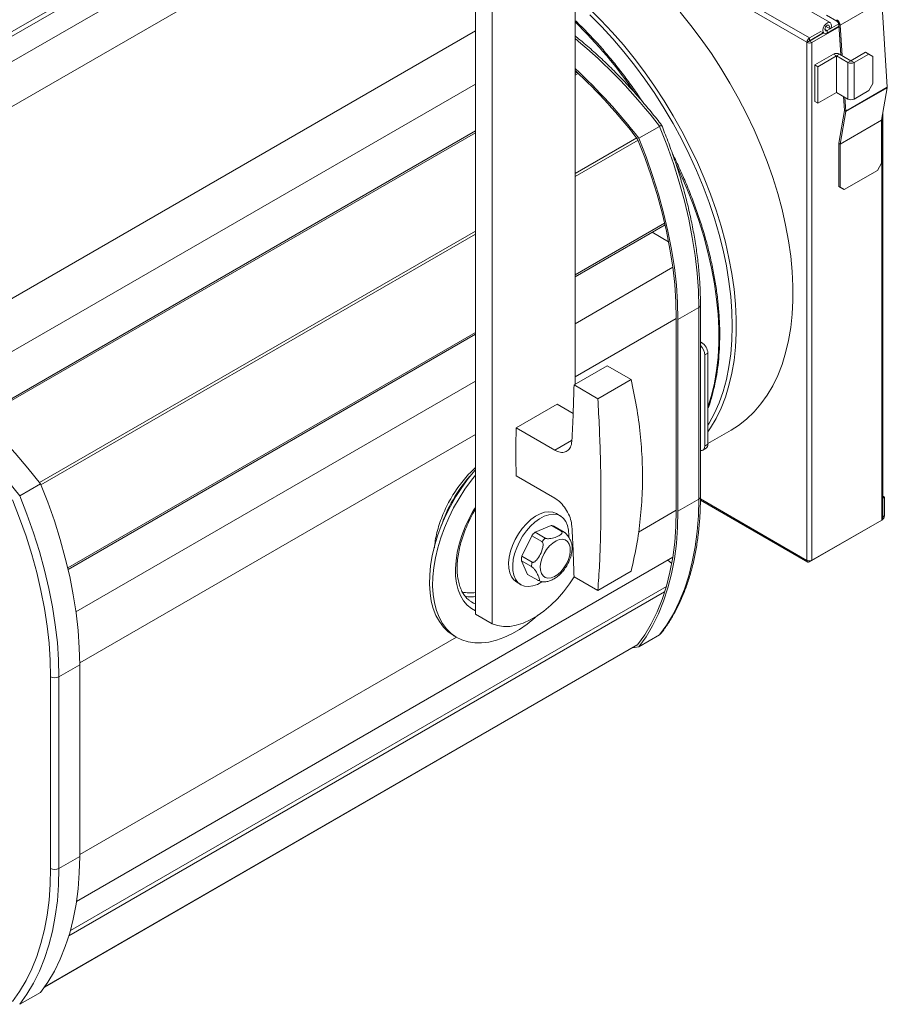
# Model space of a CAD drawing. Header units: millimetres. Extents: x -75 to 846, y -541 to 535.
# Tile 3 of 6: x 551 to 846, y -531 to -195. Entities that reach past the tile are written whole.
import ezdxf

# ---------------------------------------------------------------- set-up
doc = ezdxf.new("R2010")
doc.units = ezdxf.units.MM

msp = doc.modelspace()

# ---------------------------------------------------------------- linework, layer by layer
at = {"color": 7, "linetype": 'Continuous', "lineweight": 15}
for p, q in [((826.91, -196.14), (739.77, -145.84)), ((739.99, -149.92), (739.99, -319.35)), ((643.89, -154.14), (440.78, -271.39)), ((706.05, -162.98), (706.05, -397.62)), ((711.71, -166.25), (711.71, -400.89)), ((844.44, -188.82), (830.3, -196.99)), ((846.36, -218.17), (844.44, -188.82)), ((829.17, -195.62), (825.65, -193.59)), ((829.93, -197.57), (820.7, -202.9)), ((825.47, -197.41), (826.54, -198.02)), ((825.86, -198.86), (829.84, -196.56)), ((825.86, -199.68), (829.91, -197.34)), ((829.17, -195.62), (829.17, -195.13)), ((830.3, -196.99), (829.87, -196.78)), ((830.55, -207.12), (829.87, -196.78)), ((830.98, -207.36), (830.3, -196.99)), ((819.85, -201.35), (823.75, -199.1)), ((819.85, -202.33), (824.54, -199.62)), ((824.61, -199.66), (819.85, -202.41)), ((823.96, -199.29), (824.81, -199.78)), ((824.17, -199.92), (824.13, -199.86)), ((825.86, -199.68), (825.86, -198.86)), ((826.54, -198.02), (827.15, -198.08)), ((819, -202.82), (819.85, -202.33)), ((819, -202.9), (819.85, -202.41)), ((819, -202.82), (819, -202.9)), ((819, -202.9), (819, -379.27)), ((819.85, -201.35), (819.85, -202.33)), ((819.85, -202.33), (819.85, -202.41)), ((820.7, -202.9), (819.85, -202.41)), ((820.7, -202.9), (820.7, -379.27)), ((821.62, -210.53), (827.98, -206.86)), ((822.68, -211.15), (829.05, -207.47)), ((829.05, -207.47), (827.98, -206.86)), ((829.05, -207.47), (830.11, -206.86)), ((829.05, -219.92), (829.05, -207.47)), ((829.05, -207.47), (832.93, -209.72)), ((830.11, -206.86), (833.99, -209.11)), ((833.99, -209.11), (838.94, -206.25)), ((835.06, -209.72), (840.01, -206.86)), ((840.01, -206.86), (838.94, -206.25)), ((841.42, -207.68), (840.01, -206.86)), ((841.42, -216.86), (841.42, -207.68)), ((821.62, -222.98), (821.62, -210.53)), ((821.62, -210.53), (822.68, -211.15)), ((822.68, -223.59), (822.68, -211.15)), ((833.99, -209.11), (832.93, -209.72)), ((832.93, -222.16), (832.93, -209.72)), ((833.99, -209.11), (835.06, -209.72)), ((835.06, -209.72), (835.06, -222.16)), ((740.65, -213.05), (739.99, -213.43)), ((706.05, -217.04), (526.15, -320.9)), ((840.01, -219.3), (841.42, -216.86)), ((822.68, -223.59), (829.05, -219.92)), ((829.05, -219.92), (832.93, -222.16)), ((831.79, -226.12), (831.48, -221.32)), ((832.21, -226.33), (846.36, -218.17)), ((846.35, -218.29), (832.21, -226.45)), ((835.06, -222.16), (840.01, -219.3)), ((844.39, -229.36), (846.35, -218.29)), ((821.62, -222.98), (822.68, -223.59)), ((832.21, -226.33), (831.9, -221.57)), ((829.83, -237.2), (831.79, -226.12)), ((830.25, -237.53), (832.21, -226.45)), ((831.79, -226.12), (832.21, -226.33)), ((831.79, -226.12), (832.21, -226.45)), ((844.81, -365.07), (844.81, -226.98)), ((844.39, -229.36), (830.25, -237.53)), ((844.39, -244.01), (844.39, -229.36)), ((706.05, -233.02), (537.31, -330.43)), ((768.76, -231.46), (761.69, -235.54)), ((830.25, -237.53), (829.82, -237.28)), ((829.82, -251.93), (829.82, -237.28)), ((830.25, -237.53), (829.83, -237.2)), ((830.25, -252.18), (830.25, -237.53)), ((842.98, -246.46), (844.39, -244.01)), ((842.98, -246.46), (831.66, -253)), ((829.82, -251.93), (830.25, -252.18)), ((831.24, -252.75), (829.82, -251.93)), ((830.25, -252.18), (831.66, -253)), ((831.66, -253), (831.24, -252.75)), ((739.99, -282.71), (770.65, -265.01)), ((766.23, -267.56), (771.87, -270.81)), ((739.99, -298.69), (773.28, -279.46)), ((782.13, -293.14), (775.06, -297.23)), ((782.13, -358.47), (782.13, -293.14)), ((782.71, -357.65), (782.71, -292.33)), ((774.49, -296.9), (774.49, -362.22)), ((775.06, -297.23), (775.06, -362.55)), ((567.31, -382.39), (706.05, -302.3)), ((783.12, -305.06), (782.71, -304.83)), ((785.24, -308.74), (784.18, -309.35)), ((784.18, -309.35), (784.18, -340.38)), ((785.24, -339.77), (785.24, -308.74)), ((739.64, -319.55), (750.95, -313.02)), ((750.95, -313.02), (759.08, -317.71)), ((569.99, -396.83), (706.05, -318.28)), ((747.76, -324.25), (759.08, -317.71)), ((739.64, -319.55), (747.76, -324.25)), ((719.93, -334.2), (733.89, -326.14)), ((733.89, -326.14), (739.36, -329.29)), ((719.93, -334.2), (733.07, -341.79)), ((785.24, -339.5), (793.14, -334.94)), ((785.5, -335.16), (785.24, -335.53)), ((783.56, -341.75), (784.62, -341.14)), ((784.18, -340.38), (785.24, -339.77)), ((733.07, -358.12), (719.93, -350.53)), ((550.83, -357.27), (557.9, -353.18)), ((782.13, -358.47), (775.06, -362.55)), ((782.7, -358.8), (819.25, -379.9)), ((844.81, -357.43), (845.38, -357.76)), ((845.38, -357.76), (844.81, -358.09)), ((845.38, -357.76), (845.38, -364.13)), ((735.06, -364.2), (733.65, -363.38)), ((820.7, -379.27), (844.46, -365.56)), ((731.84, -367.4), (726.37, -369.71)), ((735.3, -369.4), (731.84, -367.4)), ((736.28, -369.7), (732.82, -367.7)), ((844.53, -365.6), (819.85, -379.84)), ((725.23, -370.92), (721.87, -377.9)), ((728.69, -372.92), (725.23, -370.92)), ((729.84, -371.71), (726.37, -369.71)), ((570.18, -495.52), (773.28, -378.27)), ((725.34, -379.9), (721.87, -377.9)), ((721.71, -379.42), (723.81, -384.08)), ((725.17, -381.42), (721.71, -379.42)), ((772.92, -380.38), (771.65, -379.21)), ((819, -379.35), (819, -379.27)), ((727.28, -386.08), (723.81, -384.08)), ((739.64, -384.88), (747.76, -389.57)), ((747.76, -389.57), (759.08, -383.04)), ((720.15, -386.77), (721.57, -387.58)), ((702.46, -391.53), (703.5, -391.68)), ((704.54, -393.34), (704.85, -393.52)), ((706.05, -397.62), (711.71, -400.89)), ((698.7, -404.98), (699.76, -405.59)), ((768.76, -404.72), (761.69, -408.8)), ((768.76, -404.72), (769.14, -404.38)), ((559.23, -524.67), (761.37, -407.98)), ((761.69, -408.8), (759.48, -409.06)), ((761.28, -408.09), (761.13, -408.11)), ((564.2, -418.95), (571.27, -414.87)), ((571.27, -480.19), (571.27, -414.87)), ((561.37, -484.28), (561.37, -418.95)), ((564.2, -418.95), (564.2, -484.28)), ((564.2, -484.28), (571.27, -480.19)), ((550.83, -530.53), (557.9, -526.45))]:
    msp.add_line(p, q, dxfattribs=at)
at = {"color": 8, "linetype": 'Continuous', "lineweight": 15}
for p, q in [((632.28, -150.63), (429.34, -267.79)), ((634.21, -151.08), (431.24, -268.26)), ((739.99, -155.24), (819.85, -201.35)), ((739.99, -157.2), (819, -202.82)), ((658.38, -161.12), (455.16, -278.44)), ((706.05, -198.92), (511.73, -311.09)), ((825.09, -198.41), (825.86, -198.86)), ((739.99, -214.04), (741.06, -213.43)), ((844.46, -228.96), (844.46, -365.56)), ((537.72, -330.81), (706.05, -233.64)), ((739.99, -247.53), (760.99, -235.41)), ((739.99, -248.6), (761.45, -236.21)), ((770.52, -264.46), (739.99, -282.09)), ((557.61, -352.81), (706.05, -267.12)), ((558.08, -353.62), (706.05, -268.19)), ((739.99, -316.82), (774.49, -296.9)), ((706.05, -301.68), (567.18, -381.85)), ((782.71, -305.3), (783.12, -305.06)), ((571.27, -414.22), (706.05, -336.41)), ((733.07, -341.79), (738.78, -338.5)), ((819, -379.35), (782.7, -358.4)), ((761.6, -369.66), (774.49, -362.22)), ((844.53, -365.6), (844.53, -365.51)), ((845.38, -364.13), (844.81, -364.46)), ((819, -379.35), (819.08, -379.31)), ((819.85, -379.84), (819.85, -379.48)), ((568.13, -505.35), (771.1, -388.17)), ((567.58, -507.23), (770.52, -390.08)), ((571.27, -479.54), (699.56, -405.48)), ((761.45, -407.86), (559.31, -524.56))]:
    msp.add_line(p, q, dxfattribs=at)
at = {"color": 8, "linetype": 'Continuous', "lineweight": 15, "flags": 128}
for points in [[(744.78, -191.33), (748.77, -195.24), (752.67, -199.38), (756.46, -203.72), (760.15, -208.24), (763.7, -212.93), (767.11, -217.78), (770.37, -222.77), (773.47, -227.88), (776.39, -233.09), (779.13, -238.39), (781.67, -243.76), (784.01, -249.17), (786.14, -254.62), (788.05, -260.07), (789.74, -265.52), (791.2, -270.95), (792.43, -276.32), (793.41, -281.64), (794.15, -286.87), (794.64, -292), (794.89, -297.02), (794.89, -301.9), (794.64, -306.63), (794.15, -311.19), (793.41, -315.57), (792.43, -319.74), (791.2, -323.71), (789.74, -327.45), (788.05, -330.95), (786.14, -334.2), (785.5, -335.16)], [(745.07, -193.51), (749.03, -197.49), (752.9, -201.69), (756.66, -206.09), (760.3, -210.67), (763.81, -215.42), (767.17, -220.32), (770.37, -225.36), (773.4, -230.51), (776.25, -235.76), (778.92, -241.08), (781.38, -246.47), (783.64, -251.9), (785.68, -257.35), (787.49, -262.81), (789.08, -268.25), (790.44, -273.65), (791.55, -279), (792.42, -284.28), (793.04, -289.47), (793.42, -294.55), (793.54, -299.5), (793.42, -304.3), (793.04, -308.95), (792.42, -313.41), (791.55, -317.69), (790.44, -321.75), (789.08, -325.59), (787.49, -329.2), (785.68, -332.56), (785.24, -333.27)], [(774.63, -244.78), (775.74, -247.18), (778.08, -252.6), (780.21, -258.04), (782.12, -263.5), (783.81, -268.95), (785.27, -274.37), (786.49, -279.75), (787.48, -285.06), (788.22, -290.3), (788.71, -295.43), (788.96, -300.44), (788.96, -305.32), (788.71, -310.05), (788.22, -314.61), (787.48, -318.99), (786.49, -323.17), (785.27, -327.14), (785.24, -327.22)], [(706.05, -361.26), (705.46, -362.23), (703.93, -365.04), (702.59, -367.91), (701.46, -370.82), (700.56, -373.74), (699.88, -376.62), (699.45, -379.43), (699.26, -382.13), (699.32, -384.71), (699.63, -387.11), (700.19, -389.32), (700.98, -391.31), (702, -393.04), (703.24, -394.52), (704.67, -395.7), (706.05, -396.48)], [(704.85, -393.52), (705.44, -393.83), (706.05, -394.1)]]:
    msp.add_lwpolyline(points, dxfattribs=at)
at = {"color": 7, "linetype": 'Continuous', "lineweight": 15, "flags": 128}
for points in [[(775.77, -192.57), (779.45, -197.09), (783.01, -201.79), (786.42, -206.64), (789.68, -211.63), (792.77, -216.74), (795.69, -221.95), (798.43, -227.25), (800.98, -232.61), (803.32, -238.03), (805.45, -243.47), (807.36, -248.93), (809.05, -254.38), (810.51, -259.8), (811.73, -265.18), (812.72, -270.49), (813.46, -275.72), (813.95, -280.86), (814.2, -285.87), (814.2, -290.75), (813.95, -295.48), (813.46, -300.04), (812.72, -304.42), (811.73, -308.6), (810.51, -312.56), (809.05, -316.3), (807.36, -319.8), (805.45, -323.05), (803.32, -326.03), (800.98, -328.74), (798.43, -331.17), (795.69, -333.31), (793.14, -334.94)], [(827.15, -198.08), (827.34, -197.32), (827.29, -196.66), (827.01, -196.21), (826.55, -196.04), (825.98, -196.18), (825.39, -196.61), (824.88, -197.25), (824.52, -198), (824.38, -198.75), (824.47, -199.37), (824.79, -199.77), (825.28, -199.87), (825.86, -199.68)], [(826.54, -198.02), (826.64, -197.62), (826.61, -197.28), (826.47, -197.04), (826.22, -196.96), (825.93, -197.03), (825.62, -197.25), (825.35, -197.59), (825.16, -197.98), (825.09, -198.37), (825.14, -198.7), (825.3, -198.91), (825.56, -198.96), (825.86, -198.86)], [(782.13, -293.14), (781.99, -287.38), (781.58, -281.48), (780.89, -275.45), (779.94, -269.32), (778.72, -263.11), (777.23, -256.83), (775.49, -250.51), (773.49, -244.16), (771.25, -237.8), (768.76, -231.46)], [(761.28, -235.78), (763.73, -242.06), (765.95, -248.36), (767.93, -254.65), (769.65, -260.92), (771.12, -267.14), (772.33, -273.3), (773.27, -279.37), (773.95, -285.34), (774.35, -291.19), (774.49, -296.9)], [(761.69, -235.54), (764.17, -241.88), (766.42, -248.24), (768.42, -254.59), (770.16, -260.91), (771.65, -267.19), (772.87, -273.41), (773.82, -279.53), (774.51, -285.56), (774.92, -291.46), (775.06, -297.23)], [(557.9, -353.18), (553.65, -347.86), (549.27, -342.74), (544.77, -337.83), (540.16, -333.16), (535.47, -328.73), (530.7, -324.57), (525.87, -320.68), (520.99, -317.07), (516.08, -313.77), (511.16, -310.77)], [(504.09, -314.85), (509.01, -317.85), (513.92, -321.16), (518.8, -324.76), (523.63, -328.65), (528.4, -332.82), (533.09, -337.24), (537.7, -341.91), (542.2, -346.82), (546.58, -351.94), (550.83, -357.27)], [(782.71, -341.86), (782.87, -341.89), (783.24, -341.87), (783.56, -341.75), (783.82, -341.53), (784.02, -341.22), (784.14, -340.83), (784.18, -340.38)], [(706.05, -348.43), (705.92, -348.58), (703.61, -351.42), (701.44, -354.43), (699.41, -357.58), (697.56, -360.84), (695.89, -364.18), (694.43, -367.58), (693.17, -371), (692.15, -374.42), (691.35, -377.8), (690.79, -381.11), (690.48, -384.33), (690.42, -387.43), (690.61, -390.38), (691.04, -393.15), (691.72, -395.72), (692.63, -398.06), (693.77, -400.17), (695.14, -402.01), (696.7, -403.57), (698.47, -404.84), (698.7, -404.98)], [(706.05, -350.3), (704.67, -352.04), (702.5, -355.04), (700.47, -358.19), (698.62, -361.45), (696.96, -364.8), (695.49, -368.19), (694.24, -371.61), (693.21, -375.03), (692.41, -378.41), (691.86, -381.73), (691.55, -384.95), (691.48, -388.04), (691.67, -390.99), (692.1, -393.76), (692.78, -396.33), (693.69, -398.68), (694.83, -400.78), (696.2, -402.62), (697.76, -404.18), (699.53, -405.46), (701.47, -406.42), (703.57, -407.08), (705.81, -407.42), (708.17, -407.44), (710.64, -407.13), (713.19, -406.51), (715.79, -405.58), (718.43, -404.34), (721.09, -402.81), (723.73, -401), (726.33, -398.93), (727.35, -398.03)], [(571.27, -414.87), (571.13, -409.11), (570.72, -403.2), (570.04, -397.18), (569.08, -391.05), (567.86, -384.84), (566.37, -378.56), (564.63, -372.23), (562.63, -365.88), (560.39, -359.53), (557.9, -353.18)], [(561.37, -418.95), (561.23, -413.32), (560.84, -407.55), (560.17, -401.67), (559.25, -395.68), (558.06, -389.61), (556.62, -383.47), (554.92, -377.29), (552.98, -371.09), (550.8, -364.88), (548.39, -358.68)], [(550.83, -357.27), (553.31, -363.61), (555.56, -369.97), (557.56, -376.32), (559.3, -382.64), (560.79, -388.92), (562.01, -395.13), (562.96, -401.26), (563.65, -407.29), (564.06, -413.19), (564.2, -418.95)], [(768.76, -404.72), (771.25, -401.25), (773.49, -397.48), (775.49, -393.44), (777.23, -389.13), (778.72, -384.57), (779.94, -379.76), (780.89, -374.74), (781.58, -369.5), (781.99, -364.07), (782.13, -358.47)], [(774.49, -362.22), (774.35, -367.78), (773.95, -373.16), (773.27, -378.35), (772.33, -383.33), (771.12, -388.09), (769.65, -392.62), (767.93, -396.89), (765.95, -400.91), (763.73, -404.64), (761.28, -408.09)], [(720.15, -386.77), (719.14, -385.98), (718.33, -384.88), (717.76, -383.52), (717.43, -381.92), (717.36, -380.14), (717.56, -378.23), (718, -376.22), (718.69, -374.19), (719.61, -372.18), (720.72, -370.24), (722, -368.44), (723.42, -366.82), (724.93, -365.43)], [(724.93, -365.43), (726.49, -364.3), (728.07, -363.46), (729.61, -362.94), (731.08, -362.75), (732.44, -362.9), (733.64, -363.38), (733.65, -363.38)], [(726.34, -366.25), (727.91, -365.12), (729.48, -364.28), (731.02, -363.76), (732.49, -363.57), (733.85, -363.72), (735.05, -364.19), (736.08, -364.99), (736.88, -366.09), (737.46, -367.45), (737.79, -369.04), (737.85, -370.82), (737.83, -371.27)], [(775.06, -362.55), (774.92, -368.15), (774.51, -373.58), (773.82, -378.82), (772.87, -383.85), (771.65, -388.65), (770.16, -393.21), (768.42, -397.52), (766.42, -401.57), (764.17, -405.33), (761.69, -408.8)], [(728.78, -386.63), (728.73, -386.67), (727.15, -387.51), (725.61, -388.03), (724.14, -388.22), (722.78, -388.07), (721.58, -387.59), (720.56, -386.79), (719.75, -385.7), (719.17, -384.33), (718.84, -382.74), (718.78, -380.96), (718.97, -379.04), (719.42, -377.04), (720.11, -375), (721.02, -372.99), (722.13, -371.06), (723.42, -369.26), (724.83, -367.64), (726.34, -366.25)], [(731.31, -374.41), (730.3, -375.63), (729.45, -377.01), (728.78, -378.47), (728.34, -379.95), (728.15, -381.37), (728.21, -382.65), (728.53, -383.75), (729.08, -384.59), (729.85, -385.13), (730.78, -385.36), (731.84, -385.26), (732.97, -384.83), (734.12, -384.09), (735.22, -383.09), (736.23, -381.87), (737.08, -380.49), (737.75, -379.03), (738.19, -377.55), (738.38, -376.13), (738.32, -374.85), (738, -373.75), (737.45, -372.91), (736.68, -372.36), (735.75, -372.14), (734.69, -372.24), (733.56, -372.67), (732.41, -373.41), (731.31, -374.41)], [(739.75, -384.94), (738.13, -387.35), (736.11, -389.98), (733.97, -392.41), (731.72, -394.61), (729.4, -396.56), (727.04, -398.24), (724.66, -399.61), (722.29, -400.67), (719.97, -401.4), (717.73, -401.78), (715.58, -401.83), (713.57, -401.53), (711.71, -400.89)], [(557.9, -526.45), (560.39, -522.97), (562.63, -519.21), (564.63, -515.17), (566.37, -510.86), (567.86, -506.29), (569.08, -501.49), (570.04, -496.46), (570.72, -491.23), (571.13, -485.8), (571.27, -480.19)], [(548.39, -529.57), (550.8, -526.15), (552.98, -522.46), (554.92, -518.49), (556.62, -514.27), (558.06, -509.8), (559.25, -505.1), (560.17, -500.18), (560.84, -495.06), (561.23, -489.75), (561.37, -484.28)], [(564.2, -484.28), (564.06, -489.88), (563.65, -495.31), (562.96, -500.55), (562.01, -505.57), (560.79, -510.38), (559.3, -514.94), (557.56, -519.25), (555.56, -523.29), (553.31, -527.06), (550.83, -530.53)]]:
    msp.add_lwpolyline(points, dxfattribs=at)
at = {"color": 8, "linetype": 'Continuous', "lineweight": 15}
for centre, radius, start, end in [((628.23, -310.68), 160.24, 34.4238, 45.7795), ((625.23, -340.71), 180.38, 37.2773, 50.4895), ((781.71, -292.23), 1.01, 294.3762, 354.2891), ((740.08, -382.68), 48.09, 138.2325, 161.7728), ((781.71, -357.55), 1.01, 294.3747, 354.3052), ((704.19, -379.2), 11.2, 256.2714, 279.5536), ((704.53, -379.65), 12.07, 265.1401, 277.2429)]:
    msp.add_arc(centre, radius, start, end, dxfattribs=at)
at = {"color": 7, "linetype": 'Continuous', "lineweight": 15}
for centre, radius, start, end in [((827.82, -197.22), 2.48, 5.3753, 57.2149), ((828.33, -196.93), 1.55, 5.3751, 57.2152), ((820.85, -202.9), 1.84, 122.6056, 177.3946), ((819.85, -201.26), 1.84, 242.6096, 297.3902), ((829.05, -208.91), 2.31, 62.6097, 117.3903), ((833.99, -207.67), 2.31, 242.6097, 297.3903), ((611.53, -350.76), 189.27, 37.4993, 47.2562), ((612.2, -350.39), 188.04, 37.5524, 47.1883), ((845.84, -218.2), 0.521, 350.4602, 4.1792), ((833.99, -220.12), 2.31, 242.6097, 297.3903), ((831.69, -226.37), 0.521, 350.4602, 4.1792), ((830.31, -237.28), 0.489, 170.2041, 180.2493), ((780.63, -308.95), 4.61, 2.6055, 57.3946), ((779.46, -309.6), 4.73, 3.0528, 46.5202), ((1097.92, -342.37), 378.08, 178.7625, 181.2375), ((783.81, -339.95), 1.44, 304.0579, 7.2541), ((844.21, -365.01), 0.604, 294.3747, 354.3057), ((843.54, -364.04), 1.84, 302.6056, 357.3946), ((731.36, -370.65), 3.29, 63.7549, 81.7515), ((735.83, -379.83), 13.85, 133.0696, 139.9633), ((739.3, -381.83), 13.85, 133.0696, 139.9633), ((734.83, -372.65), 3.29, 63.7549, 81.7515), ((732.28, -379.79), 10.58, 169.7295, 177.9801), ((735.75, -381.79), 10.58, 169.7295, 177.9801), ((819.85, -377.64), 1.84, 242.6096, 297.3902), ((819.52, -379.44), 0.524, 170.7857, 309.2029), ((562.78, -416.22), 3.07, 242.6095, 297.3907), ((562.78, -481.55), 3.07, 242.6095, 297.3907)]:
    msp.add_arc(centre, radius, start, end, dxfattribs=at)
for points, knots in [([(762.7, -222.77), (762.4, -222.3), (761.08, -220.25), (758.59, -216.74), (755.24, -212.26), (751.76, -207.93), (748.18, -203.77), (744.5, -199.8), (741.76, -196.99), (740.24, -195.57), (739.99, -195.34)], [0, 0, 0, 0, 0.045446, 0.199543, 0.353647, 0.507762, 0.661889, 0.816032, 0.970193, 1, 1, 1, 1]), ([(769.48, -231.04), (768.93, -230.34), (767.13, -228.02), (763.98, -224.18), (759.99, -219.61), (755.9, -215.21), (751.73, -211.01), (747.48, -207.01), (743.56, -203.54), (741.05, -201.52), (739.99, -200.66)], [0, 0, 0, 0, 0.060046, 0.199729, 0.339439, 0.47917, 0.618925, 0.758707, 0.898519, 1, 1, 1, 1]), ([(769.47, -231.05), (769.46, -231.05), (769.44, -231.06), (769.19, -231.21), (768.9, -231.37), (768.76, -231.46)], [0, 0, 0, 0, 0.30514, 0.6525, 1, 1, 1, 1]), ([(782.71, -292.33), (782.71, -291.42), (782.69, -288.78), (782.48, -284.31), (782.03, -278.92), (781.35, -273.43), (780.44, -267.86), (779.32, -262.23), (777.98, -256.55), (776.43, -250.83), (774.67, -245.1), (772.71, -239.35), (770.95, -234.67), (769.83, -231.9), (769.48, -231.04)], [0, 0, 0, 0, 0.048046, 0.139208, 0.230362, 0.321501, 0.412624, 0.503729, 0.594816, 0.685887, 0.776941, 0.867981, 0.959009, 1, 1, 1, 1]), ([(785.24, -327.6), (785.34, -327.36), (785.9, -325.93), (786.73, -323.11), (787.7, -319.15), (788.44, -314.99), (788.96, -310.67), (789.25, -306.19), (789.32, -301.58), (789.16, -296.84), (788.78, -291.99), (788.17, -287.05), (787.34, -282.03), (786.3, -276.94), (785.04, -271.81), (783.57, -266.65), (781.89, -261.47), (780.02, -256.29), (777.95, -251.12), (775.67, -246), (774.08, -242.59), (773.21, -240.91), (773.21, -240.91)], [0, 0, 0, 0, 0.0111189, 0.0659709, 0.1208685, 0.175799, 0.2307513, 0.2857164, 0.3406871, 0.3956577, 0.4506244, 0.5055855, 0.5605399, 0.615487, 0.670427, 0.7253602, 0.7802872, 0.8352086, 0.8901255, 0.9450384, 0.9999486, 1, 1, 1, 1]), ([(759.08, -317.71), (759.73, -320.8), (761.05, -326.97), (762.28, -336.2), (762.97, -345.48), (763.02, -354.77), (762.44, -364.02), (761.23, -373.49), (759.82, -379.75), (759.08, -383.04)], [0, 0, 0, 0, 0.138271, 0.276647, 0.414915, 0.557216, 0.699636, 0.841939, 1, 1, 1, 1]), ([(738.92, -338.55), (739.08, -335.47), (739.4, -329.29), (739.56, -322.8), (739.64, -319.55)], [0, 0, 0, 0, 0.4992292, 1, 1, 1, 1]), ([(747.76, -324.25), (747.95, -327.6), (748.31, -334.32), (748.64, -344.08), (748.83, -353.64), (748.84, -362.95), (748.69, -371.97), (748.36, -380.93), (747.97, -386.59), (747.76, -389.57)], [0, 0, 0, 0, 0.138271, 0.276647, 0.414915, 0.557216, 0.699636, 0.841939, 1, 1, 1, 1]), ([(733.07, -341.79), (733.71, -342.09), (734.99, -342.67), (736.71, -342.51), (738.03, -341.57), (738.75, -340.12), (738.87, -338.98), (738.92, -338.55)], [0, 0, 0, 0, 0.217541, 0.435081, 0.652632, 0.870244, 1, 1, 1, 1]), ([(706.05, -347.7), (705.44, -348.28), (704.16, -349.49), (702.3, -351.58), (700.48, -353.91), (698.79, -356.38), (697.25, -358.96), (695.89, -361.62), (694.7, -364.34), (693.71, -367.1), (692.93, -369.85), (692.36, -372.53), (692.17, -374.25), (692.07, -375.09)], [0, 0, 0, 0, 0.082103, 0.174388, 0.266562, 0.358658, 0.450719, 0.542787, 0.634895, 0.727086, 0.819405, 0.911894, 1, 1, 1, 1]), ([(738.92, -367.67), (738.82, -366.91), (738.61, -365.38), (737.54, -362.9), (736.04, -360.63), (734.46, -359.02), (733.45, -358.36), (733.07, -358.12)], [0, 0, 0, 0, 0.217826, 0.435658, 0.653352, 0.870937, 1, 1, 1, 1]), ([(769.14, -404.38), (769.51, -403.91), (770.66, -402.41), (772.46, -399.7), (774.46, -396.19), (776.25, -392.45), (777.83, -388.49), (779.2, -384.33), (780.35, -379.97), (781.27, -375.43), (781.98, -370.72), (782.45, -365.84), (782.68, -361.47), (782.7, -358.7), (782.71, -357.65)], [0, 0, 0, 0, 0.041616, 0.131298, 0.221114, 0.311117, 0.40129, 0.491606, 0.582039, 0.672559, 0.763142, 0.853765, 0.944411, 1, 1, 1, 1]), ([(704.61, -393.33), (704.33, -393.16), (703.61, -392.71), (702.63, -391.68), (701.67, -390.3), (700.91, -388.67), (700.34, -386.83), (699.97, -384.81), (699.81, -382.61), (699.86, -380.27), (700.12, -377.8), (700.59, -375.24), (701.27, -372.62), (702.16, -369.96), (703.23, -367.3), (704.5, -364.69), (705.45, -362.9), (706.01, -362.03), (706.05, -361.97)], [0, 0, 0, 0, 0.046443, 0.119213, 0.190303, 0.259406, 0.327116, 0.394073, 0.460713, 0.527282, 0.593878, 0.660574, 0.727389, 0.79432, 0.861346, 0.928441, 0.995575, 1, 1, 1, 1]), ([(739.64, -384.88), (739.56, -382.11), (739.4, -376.56), (739.08, -370.63), (738.92, -367.67)], [0, 0, 0, 0, 0.499232, 1, 1, 1, 1]), ([(729.84, -371.71), (729.92, -371.75), (730.09, -371.83), (730.46, -371.91), (731.04, -371.95), (732.23, -371.81), (733.72, -371.31), (734.94, -370.7), (735.48, -370.17), (735.61, -369.9), (735.58, -369.66), (735.46, -369.5), (735.34, -369.42), (735.3, -369.4)], [0, 0, 0, 0, 0.03422, 0.068299, 0.124499, 0.222154, 0.480548, 0.754553, 0.826525, 0.898889, 0.940435, 0.982338, 1, 1, 1, 1]), ([(736.28, -369.7), (736.35, -369.75), (736.5, -369.84), (736.78, -370.08), (737.16, -370.47), (737.74, -371.23), (738.19, -372.01), (738.66, -373), (738.98, -373.7), (738.95, -374), (738.95, -374.01)], [0, 0, 0, 0, 0.0413686, 0.0846319, 0.1556176, 0.2768226, 0.5337978, 0.6577896, 0.9832161, 1, 1, 1, 1]), ([(725.34, -379.9), (725.42, -379.94), (725.57, -380), (725.9, -379.96), (726.36, -379.74), (727.23, -378.91), (728.2, -377.25), (728.92, -375.52), (729.13, -374.26), (729.12, -373.7), (729.01, -373.27), (728.86, -373.03), (728.73, -372.95), (728.69, -372.92)], [0, 0, 0, 0, 0.03422, 0.068299, 0.124499, 0.222154, 0.480548, 0.754554, 0.826526, 0.898889, 0.940435, 0.982338, 1, 1, 1, 1]), ([(737.7, -380.11), (737.89, -379.7), (738.33, -378.76), (738.77, -377.25), (739.01, -375.65), (739.06, -374.56), (738.95, -374.04), (738.95, -374.01)], [0, 0, 0, 0, 0.2034916, 0.4601307, 0.7198675, 0.9838884, 1, 1, 1, 1]), ([(727.28, -386.08), (727.34, -386.12), (727.48, -386.18), (727.66, -386.21), (727.83, -386.13), (727.9, -385.75), (727.71, -385.13), (727.31, -384.17), (726.84, -383.26), (726.18, -382.35), (725.75, -381.87), (725.46, -381.61), (725.27, -381.47), (725.18, -381.42), (725.17, -381.42)], [0, 0, 0, 0, 0.031456, 0.064353, 0.11833, 0.210493, 0.405894, 0.500176, 0.747627, 0.87183, 0.916647, 0.961798, 0.995179, 1, 1, 1, 1]), ([(733.16, -385.42), (733.19, -385.41), (733.65, -385.16), (734.5, -384.44), (735.67, -383.29), (736.7, -381.92), (737.38, -380.84), (737.65, -380.21), (737.7, -380.11)], [0, 0, 0, 0, 0.012622, 0.247232, 0.48311, 0.718086, 0.952516, 1, 1, 1, 1]), ([(727.53, -386.17), (727.79, -386.28), (728.4, -386.55), (729.49, -386.65), (730.72, -386.52), (731.96, -386.12), (732.76, -385.65), (733.16, -385.42)], [0, 0, 0, 0, 0.145022, 0.350692, 0.560649, 0.780983, 1, 1, 1, 1])]:
    msp.add_open_spline(points, degree=3, knots=knots, dxfattribs=at)

doc.saveas('drawing.dxf')
